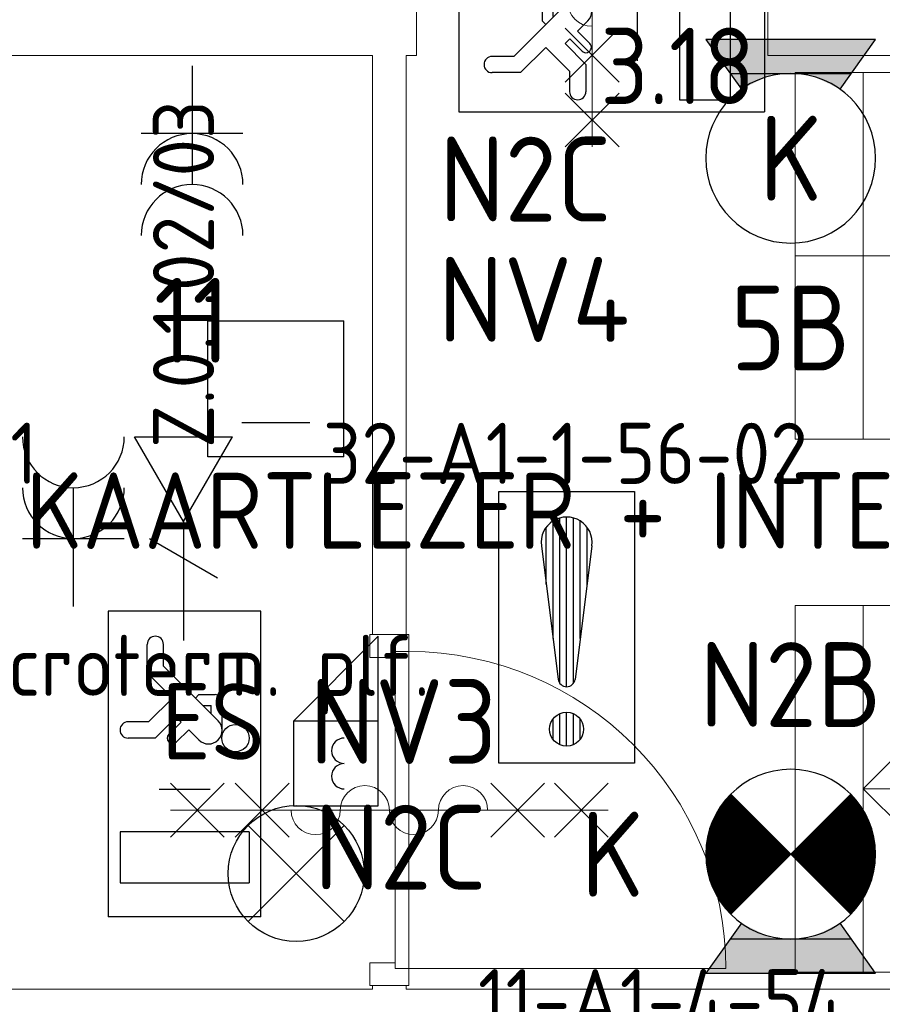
# Model space of a CAD drawing. Header units: millimetres. Extents: x -39149 to 267781, y -2340 to 58540.
# Tile 167 of 244: x 37822 to 40362, y 12380 to 15280. Entities that reach past the tile are written whole.
import ezdxf
from ezdxf.enums import TextEntityAlignment as Align

# ---------------------------------------------------------------- set-up
doc = ezdxf.new("R2010")
doc.units = ezdxf.units.MM
doc.header["$LTSCALE"] = 100
doc.header["$MEASUREMENT"] = 0
doc.linetypes.add('B0703', pattern=[93.740001, 62.5, -31.240001])
for name, color, linetype in [('00  Bestaand', 7, 'Continuous'), ('00  Bestaand Deuren', 7, 'Continuous'), ('00  Bestaande kolommen', 7, 'Continuous'), ('00  Bestaande kolommen Deuren', 7, 'Continuous'), ('AL$1A---_ALGEMEEN', 8, 'Continuous'), ('AL$1A---_ALGEMEEN--bestaand', 9, 'Continuous'), ('EL6221--_KRACHT_400', 3, 'Continuous'), ('EL6222--_KRACHT_230', 3, 'Continuous'), ('EL6311--_LICHT_BINNEN', 3, 'Continuous'), ('EL6321--_NOODLICHT_DECEN', 3, 'Continuous'), ('EL6441--_DATACOM', 3, 'Continuous'), ('EL6511--', 3, 'Continuous'), ('EL6511--_BRANDMELD', 3, 'Continuous'), ('EL6522--_TOEGANG_BRAAK', 3, 'Continuous'), ('I-BEV', 7, 'Continuous')]:
    doc.layers.add(name, color=color, linetype=linetype)
doc.styles.add('BURO-018', font='isocp.shx', dxfattribs={"height": 180})
doc.styles.add('BURO-025', font='isocp.shx', dxfattribs={"height": 250})
doc.styles.add('ISO25', font='ISO', dxfattribs={"height": 225})
doc.styles.add('STABICAD-012', font='ISOCP.SHX', dxfattribs={"height": 1.2})
doc.styles.add('STABICAD-018', font='ISOCP.SHX', dxfattribs={"height": 1.8})

# ---------------------------------------------------------------- blocks, each defined once
blk = doc.blocks.new('D1a bi h 14_14')
at = {"layer": '00  Bestaand Deuren', "color": 8, "linetype": 'Continuous', "lineweight": 0}
for p, q in [((-467, 0), (-467, 934)), ((-79.2, 429), (79.2, 587.4)), ((-79.2, 587.4), (79.2, 429)), ((0, 587.4), (0, -701.4)), ((-79.2, 241.7), (79.2, 400.2)), ((-79.2, 400.2), (79.2, 241.7)), ((-517, 0), (-450, 0)), ((-517, 0), (-517, -114)), ((-467, 0), (467, 0)), ((-467, -40), (-467, 0)), ((450, 0), (517, 0)), ((467, 0), (467, -40)), ((517, -114), (517, 0)), ((-517, -7), (-517, -107)), ((517, -7), (517, -107)), ((517, -7), (517, -107)), ((467, -40), (-467, -40)), ((-450, -40), (-450, -114)), ((450, -40), (450, -114)), ((-517, -114), (-450, -114)), ((450, -114), (517, -114)), ((-79.2, -352.2), (79.2, -510.7)), ((-79.2, -510.7), (79.2, -352.2)), ((-79.2, -701.4), (79.2, -543)), ((-79.2, -543), (79.2, -701.4))]:
    blk.add_line(p, q, dxfattribs=at)
for centre, radius, start, end in [((-467, 0), 934, 0, 90), ((0, 160), 72.3, 270, 90), ((0, 15.3), 72.3, 90, 270), ((0, -129.3), 72.3, 270, 90), ((0, -274), 72.3, 90, 270)]:
    blk.add_arc(centre, radius, start, end, dxfattribs=at)
blk = doc.blocks.new('Wall_63_7', base_point=(35674.9, 15600))
at = {"layer": '00  Bestaand Deuren', "color": 1, "linetype": 'Continuous', "lineweight": 0, "zscale": 1000}
blk.add_blockref('D1a bi h 14_14', (39507.3, 15607), dxfattribs=at)
blk = doc.blocks.new('D1a bi h 14_15')
at = {"layer": '00  Bestaand Deuren', "color": 8, "linetype": 'Continuous', "lineweight": 0}
for p, q in [((-467, 0), (-467, 934)), ((-79.2, 429), (79.2, 587.4)), ((-79.2, 587.4), (79.2, 429)), ((0, 587.4), (0, -701.4)), ((-79.2, 241.7), (79.2, 400.2)), ((-79.2, 400.2), (79.2, 241.7)), ((-517, 0), (-450, 0)), ((-517, 0), (-517, -114)), ((-467, 0), (467, 0)), ((-467, -40), (-467, 0)), ((450, 0), (517, 0)), ((467, 0), (467, -40)), ((517, -114), (517, 0)), ((-517, -7), (-517, -107)), ((517, -7), (517, -107)), ((517, -7), (517, -107)), ((467, -40), (-467, -40)), ((-450, -40), (-450, -114)), ((450, -40), (450, -114)), ((-517, -114), (-450, -114)), ((450, -114), (517, -114)), ((-79.2, -352.2), (79.2, -510.7)), ((-79.2, -510.7), (79.2, -352.2)), ((-79.2, -701.4), (79.2, -543)), ((-79.2, -543), (79.2, -701.4))]:
    blk.add_line(p, q, dxfattribs=at)
for centre, radius, start, end in [((-467, 0), 934, 0, 90), ((0, 160), 72.3, 270, 90), ((0, 15.3), 72.3, 90, 270), ((0, -129.3), 72.3, 270, 90), ((0, -274), 72.3, 90, 270)]:
    blk.add_arc(centre, radius, start, end, dxfattribs=at)
blk = doc.blocks.new('Wall_64_7', base_point=(38860.1, 12174.8))
at = {"layer": '00  Bestaand', "color": 8, "linetype": 'Continuous', "lineweight": 0}
for p, q in [((38860.1, 15175), (38860.1, 13469)), ((38960.1, 13469), (38960.1, 15175)), ((38960.1, 13469), (38860.1, 13469)), ((38960.1, 13469), (38860.1, 13469)), ((38960.1, 12435), (38860.1, 12435)), ((38860.1, 12435), (38860.1, 12425)), ((38960.1, 12425), (38960.1, 12435))]:
    blk.add_line(p, q, dxfattribs=at)
at = {"layer": '00  Bestaand Deuren', "color": 1, "linetype": 'Continuous', "lineweight": 0, "xscale": -1, "zscale": 1000, "rotation": 270}
blk.add_blockref('D1a bi h 14_15', (38967.1, 12952), dxfattribs=at)
blk = doc.blocks.new('Empty Door_6')
at = {"layer": '00  Bestaande kolommen Deuren', "color": 8, "linetype": 'Continuous', "lineweight": 0}
for p, q in [((-517, -7), (-517, -257)), ((517, -7), (517, -257))]:
    blk.add_line(p, q, dxfattribs=at)
blk = doc.blocks.new('Wall_67_7', base_point=(36099.9, 15175))
at = {"layer": '00  Bestaande kolommen', "color": 8, "linetype": 'Continuous', "lineweight": 0}
for p, q in [((36099.9, 15175), (38860.1, 15175)), ((38960.1, 15175), (38990.3, 15175)), ((40024.3, 15175), (43325.1, 15175))]:
    blk.add_line(p, q, dxfattribs=at)
at = {"layer": '00  Bestaande kolommen Deuren', "color": 1, "linetype": 'Continuous', "lineweight": 0, "zscale": 1000, "rotation": 180}
blk.add_blockref('Empty Door_6', (39507.3, 15168), dxfattribs=at)
blk = doc.blocks.new('Wall_68_7', base_point=(35849.9, 12425))
at = {"layer": '00  Bestaande kolommen', "color": 8, "linetype": 'Continuous', "lineweight": 0}
for p, q in [((38860.1, 12425), (37513.1, 12425)), ((43325.1, 12425), (38960.1, 12425))]:
    blk.add_line(p, q, dxfattribs=at)
blk = doc.blocks.new('201123_zuidvleugel links 1_2')
at = {"layer": '00  Bestaand', "color": 8, "linetype": 'Continuous', "lineweight": 0}
for p, q in [((0, 0), (0, 3000)), ((2650, 3000), (2650, 0)), ((540, 0), (540, 2400)), ((2110, 2400), (2110, 200)), ((1080, 0), (1080, 1800)), ((1570, 1800), (1570, 0)), ((2110, 200), (1910, 400)), ((2110, 200), (2310, 400)), ((0, 200), (1080, 200)), ((2650, 200), (1570, 200)), ((0, 0), (1080, 0)), ((0, 0), (1080, 0)), ((2650, 0), (1570, 0)), ((2650, 0), (1570, 0))]:
    blk.add_line(p, q, dxfattribs=at)
at = {"layer": '00  Bestaand', "color": 8, "linetype": 'B0703', "lineweight": 0}
for p, q in [((0, 200), (1080, 200)), ((2650, 200), (1570, 200)), ((0, 0), (1080, 0))]:
    blk.add_line(p, q, dxfattribs=at)
blk = doc.blocks.new('E00018')
at = {"color": 0, "linetype": 'Continuous'}
for p, q in [((-1.768, -1.768), (1.768, 1.768)), ((1.768, -1.768), (-1.768, 1.768))]:
    blk.add_line(p, q, dxfattribs=at)
at = {"color": 0, "linetype": 'Continuous', "const_width": 2.5}
for points in [[(-0.884, 0.884, -0.198912), (0, 1.25, -0.198912), (0.884, 0.884, -1)], [(-0.884, -0.884, 0.198912), (0, -1.25, 0.198912), (0.884, -0.884, 1)]]:
    blk.add_lwpolyline(points, format="xyb", dxfattribs=at)
blk = doc.blocks.new('1115C2I')
at = {"layer": 'AL$1A---_ALGEMEEN', "color": 0, "linetype": 'Continuous'}
for p, q in [((4.5, 5.5), (-4.5, 5.5)), ((-4.5, 1), (-4.5, 5.5)), ((4.5, 1), (4.5, 5.5)), ((-2, 5.15), (-3.5, 5.15)), ((-3.5, 5.15), (-3.5, 1.35)), ((-2, 1.35), (-2, 5.15)), ((0.76, 4.11), (0.76, 4.91)), ((1.24, 4.309), (1.24, 4.91)), ((1.374, 3.496), (0.76, 4.11)), ((1.24, 4.309), (1.94, 3.609)), ((1.94, 3.609), (2.681, 4.35)), ((2.681, 4.35), (3.52, 4.35)), ((1.271, 2.261), (2.88, 3.87)), ((2.88, 3.87), (3.52, 3.87)), ((0.646, 3.489), (1.007, 3.128)), ((0.872, 3.715), (1.233, 3.354)), ((1.233, 3.354), (1.374, 3.496)), ((0.705, 2.827), (1.007, 3.128)), ((1.94, 2.93), (2.04, 2.83)), ((1.714, 2.704), (1.72, 2.697)), ((1.72, 2.697), (1.72, 2.464)), ((2.04, 2.83), (2.04, 2.344)), ((1.474, 2.464), (1.72, 2.464)), ((0.988, 2.144), (1.84, 2.144)), ((-2, 1.35), (-3.5, 1.35)), ((-4.5, 1), (4.5, 1))]:
    blk.add_line(p, q, dxfattribs=at)
blk.add_lwpolyline([(-0.75, 2.5), (-0.75, 4)], dxfattribs=at)
blk.add_circle((0.76, 1.75), 0.4, dxfattribs=at)
for centre, radius, start, end in [((1, 4.91), 0.24, 0, 180), ((3.52, 4.11), 0.24, 270, 90), ((0.759, 3.602), 0.16, 45, 225), ((0.988, 2.544), 0.4, 135, 315), ((1.84, 2.344), 0.2, 270, 0)]:
    blk.add_arc(centre, radius, start, end, dxfattribs=at)
at = {"layer": 'AL$1A---_ALGEMEEN', "color": 0, "linetype": 'Continuous', "style": 'BURO-018'}
for tag, p in [('CIRCUIT', (0, 12.167)), ('PANEL', (0, 12.167)), ('SUBCIRCUIT', (4.5, 12.167)), ('LIGHTFIXTURECODE', (0, 8))]:
    blk.add_attdef(tag, text='', height=1.8, dxfattribs=at).set_placement(p, align=Align.MIDDLE)
blk = doc.blocks.new('E00002')
at = {"layer": 'AL$1A---_ALGEMEEN', "color": 0, "linetype": 'Continuous'}
for p, q in [((-2.5, 0), (-1.453, 1.466)), ((1.453, 1.466), (2.5, 0)), ((-1.786, 1), (1.786, 1)), ((2.5, 0), (-2.5, 0))]:
    blk.add_line(p, q, dxfattribs=at)
for points in [[(-1.453, 1.466), (-0.5, 1), (-1.786, 1)], [(1.453, 1.466), (0.5, 1), (1.786, 1)], [(-1.786, 1), (1.786, 1), (-2.5, 0), (2.5, 0)]]:
    blk.add_solid(points, dxfattribs=at)
blk = doc.blocks.new('1115B3-WA2')
at = {"layer": 'AL$1A---_ALGEMEEN', "color": 0, "linetype": 'Continuous'}
blk.add_circle((0, 3.5), 2.5, dxfattribs=at)
at = {"layer": 'AL$1A---_ALGEMEEN', "color": 0, "linetype": 'Continuous', "zscale": 100}
blk.add_blockref('E00002', (0, 0), dxfattribs=at)
at = {"layer": 'AL$1A---_ALGEMEEN', "color": 0, "linetype": 'Continuous', "style": 'BURO-018'}
for tag, p in [('CIRCUIT', (0, 8.5)), ('PANEL', (0, 8.5)), ('SUBCIRCUIT', (4.5, 8.5)), ('LIGHTFIXTURECODE', (0, 3.5)), ('SWITCHCODE', (4.5, 2.5))]:
    blk.add_attdef(tag, text='', height=1.8, dxfattribs=at).set_placement(p, align=Align.MIDDLE)
blk = doc.blocks.new('65110002')
at = {"layer": 'AL$1A---_ALGEMEEN--bestaand', "color": 0, "linetype": 'Continuous'}
for p, q in [((1.586, 1.414), (4.414, -1.414)), ((4.414, 1.414), (1.586, -1.414))]:
    blk.add_line(p, q, dxfattribs=at)
blk.add_circle((3, 0), 2, dxfattribs=at)
at = {"layer": 'AL$1A---_ALGEMEEN--bestaand', "color": 0, "linetype": 'Continuous', "style": 'ISO25'}
blk.add_attdef('E_NUMMER', text='', height=2.25, rotation=270, dxfattribs=at).set_placement((7.5, 0), align=Align.MIDDLE)
blk = doc.blocks.new('E00152')
at = {"color": 0, "linetype": 'Continuous'}
for p, q in [((-1.443, 7), (1.443, 7)), ((0, 4.5), (-1.443, 7)), ((0, 4.5), (1.443, 7)), ((0, 4.5), (0, 1)), ((-1, 4), (1, 2.845))]:
    blk.add_line(p, q, dxfattribs=at)
at = {"color": 7, "style": 'BURO-018'}
for tag, p in [('COMMENT1', (0, 12)), ('DATACOM1', (0, 9))]:
    blk.add_attdef(tag, text='', height=1.8, dxfattribs=at).set_placement(p, align=Align.MIDDLE)
at = {"color": 0, "style": 'BURO-018'}
blk.add_attdef('TEXT1', text='', height=1.8, dxfattribs=at).set_placement((2.5, 6), align=Align.MIDDLE)
at = {"color": 0, "linetype": 'Continuous', "style": 'BURO-018', "flags": 1}
blk.add_attdef('ARTICLECODE', text='', height=1.8, dxfattribs=at).set_placement((0, 0), align=Align.MIDDLE)
blk = doc.blocks.new('111604')
at = {"layer": 'AL$1A---_ALGEMEEN--bestaand', "color": 0, "linetype": 'Continuous'}
for p, q in [((-5, 6), (-5, 1)), ((0, 6), (-5, 6)), ((0, 1), (0, 6)), ((0, 6), (5, 1)), ((-5, 1), (5, 1))]:
    blk.add_line(p, q, dxfattribs=at)
for centre in [(-3.25, 3), (-1.75, 3)]:
    blk.add_arc(centre, 0.75, 0, 180, dxfattribs=at)
at = {"layer": 'AL$1A---_ALGEMEEN--bestaand', "color": 0, "linetype": 'Continuous', "style": 'BURO-018'}
blk.add_attdef('TEXT1', text='', height=1.8, dxfattribs=at).set_placement((0, 8.5), align=Align.MIDDLE)
at = {"layer": 'AL$1A---_ALGEMEEN--bestaand', "color": 0, "linetype": 'Continuous', "style": 'BURO-018', "flags": 1}
blk.add_attdef('ARTICLECODE', text='', height=1.8, dxfattribs=at).set_placement((0, 0), align=Align.MIDDLE)
at = {"layer": 'EL6222--_KRACHT_230', "color": 1, "style": 'STABICAD-012', "flags": 1}
for tag, p in [('SECURITY_PANEL', (128.155, 324.093)), ('TEXT2', (128.155, 323.093))]:
    blk.add_attdef(tag, text='', height=1.8, dxfattribs=at).set_placement(p, align=Align.MIDDLE_CENTER)
blk = doc.blocks.new('111304A')
at = {"layer": 'AL$1A---_ALGEMEEN', "color": 0, "linetype": 'Continuous'}
for p, q in [((0, 1), (0, 4.5)), ((-1.5, 3), (1.5, 3))]:
    blk.add_line(p, q, dxfattribs=at)
for centre in [(0, 6), (0, 4.5)]:
    blk.add_arc(centre, 1.5, 180, 0, dxfattribs=at)
at = {"layer": 'AL$1A---_ALGEMEEN', "color": 0, "linetype": 'Continuous', "style": 'BURO-018'}
for tag, p in [('CIRCUIT', (0, 8.5)), ('PANEL', (0, 8.5)), ('SUBCIRCUIT', (4.5, 8.5))]:
    blk.add_attdef(tag, text='', height=1.8, dxfattribs=at).set_placement(p, align=Align.MIDDLE)
at = {"layer": 'AL$1A---_ALGEMEEN', "color": 0, "linetype": 'Continuous', "style": 'BURO-018', "flags": 1}
for tag, p in [('POWERCODE', (13, 8.5)), ('ARTICLECODE', (0, 0))]:
    blk.add_attdef(tag, text='', height=1.8, dxfattribs=at).set_placement(p, align=Align.MIDDLE)
blk = doc.blocks.new('E00452A_FP')
at = {"color": 0, "linetype": 'Continuous'}
for p, q in [((-5, 4), (-5, 1)), ((5, 4), (-5, 4)), ((5, 1), (5, 4)), ((-5, 1), (5, 1))]:
    blk.add_line(p, q, dxfattribs=at)
at = {"color": 0, "linetype": 'Continuous', "style": 'STABICAD-018'}
for tag, p in [('FIREPROTECTION_HARDWARENUMBER', (3.741, 16.66)), ('FIREPROTECTION_ZONE', (2.913, 13.932)), ('FIREPROTECTION_PANEL', (3.593, 11.054)), ('CODING2', (-0.202, 8.407)), ('CODING1', (-0.132, 5.869)), ('TEXT1', (0, 2.5)), ('ARTICLECODE', (-0.06, -0.639))]:
    blk.add_attdef(tag, text='', height=1.8, dxfattribs=at).set_placement(p, align=Align.MIDDLE)
blk = doc.blocks.new('*X1918')
at = {"layer": 'AL$1A---_ALGEMEEN--bestaand', "color": 0, "linetype": 'Continuous'}
for p, q in [((159.8, 197.35), (159.8, 202.223)), ((160, 197.25), (160, 202.25)), ((160.2, 197.35), (160.2, 202.223)), ((159.4, 200.262), (159.4, 201.95)), ((159.6, 198.675), (159.6, 202.134)), ((160.4, 198.675), (160.4, 202.134)), ((160.6, 200.262), (160.6, 201.95)), ((159.8, 195.542), (159.8, 196.458)), ((160, 195.5), (160, 196.5)), ((160.2, 195.542), (160.2, 196.458)), ((159.6, 195.7), (159.6, 196.3)), ((160.4, 195.7), (160.4, 196.3))]:
    blk.add_line(p, q, dxfattribs=at)
blk = doc.blocks.new('1116A7')
at = {"layer": 'AL$1A---_ALGEMEEN--bestaand', "color": 0, "linetype": 'Continuous'}
for p, q in [((-2, -4), (-2, 4)), ((-2, 4), (2, 4)), ((2, 4), (2, -4)), ((-0.744, 2.406), (-0.248, -1.531)), ((0.744, 2.406), (0.248, -1.531)), ((2, -4), (-2, -4))]:
    blk.add_line(p, q, dxfattribs=at)
blk.add_circle((0, -3), 0.5, dxfattribs=at)
for centre, radius, start, end in [((0, 2.5), 0.75, 352.8192, 187.1808), ((0, -1.5), 0.25, 187.1808, 352.8192)]:
    blk.add_arc(centre, radius, start, end, dxfattribs=at)
blk.add_blockref('*X1918', (-160, -199), dxfattribs=at)
at = {"layer": 'AL$1A---_ALGEMEEN--bestaand', "color": 0, "linetype": 'Continuous', "style": 'BURO-018'}
blk.add_attdef('TEXT1', text='', height=1.8, dxfattribs=at).set_placement((0, 6.5), align=Align.MIDDLE)
at = {"layer": 'AL$1A---_ALGEMEEN--bestaand', "color": 0, "linetype": 'Continuous', "style": 'BURO-018', "flags": 1}
blk.add_attdef('ARTICLECODE', (0, 0), '', height=1.8, dxfattribs=at)
at = {"layer": 'EL6221--_KRACHT_400', "color": 1, "style": 'STABICAD-012'}
blk.add_attdef('FIREPROTECTION_PANEL', text='', height=1.8, dxfattribs=at).set_placement((716.247, 450.773), align=Align.MIDDLE)
at = {"layer": 'EL6222--_KRACHT_230', "color": 1, "style": 'STABICAD-018'}
for tag in ['FIREPROTECTION_HARDWARENUMBER', 'FIREPROTECTION_ZONE']:
    blk.add_attdef(tag, (0, 0), '', height=1.8, dxfattribs=at)
at = {"layer": 'EL6311--_LICHT_BINNEN', "color": 1, "style": 'STABICAD-018'}
blk.add_attdef('CODING2', (0, 0), '', height=1.8, dxfattribs=at)
at = {"layer": 'EL6441--_DATACOM', "color": 1, "style": 'STABICAD-018'}
blk.add_attdef('CODING1', (0, 0), '', height=1.8, dxfattribs=at)
blk = doc.blocks.new('12028')
at = {"layer": 'AL$1A---_ALGEMEEN--bestaand', "color": 0, "linetype": 'Continuous'}
for p, q in [((-2, 4), (2, 4)), ((-2, 0), (-2, 4)), ((2, 0), (2, 4)), ((1, 1), (-1, 1)), ((2, 0), (-2, 0))]:
    blk.add_line(p, q, dxfattribs=at)

msp = doc.modelspace()

# ---------------------------------------------------------------- block references
at = {"layer": '00  Bestaand', "color": 1, "lineweight": 0}
for name, p in [('Wall_63_7', (35674.9, 15600)), ('Wall_64_7', (38860.1, 12174.8))]:
    msp.add_blockref(name, p, dxfattribs=at)
at = {"layer": '00  Bestaand', "color": 1, "linetype": 'Continuous', "lineweight": 0, "zscale": 1000, "rotation": 270}
msp.add_blockref('201123_zuidvleugel links 1_2', (40105, 15125), dxfattribs=at)
at = {"layer": '00  Bestaande kolommen', "color": 1, "lineweight": 0}
for name, p in [('Wall_67_7', (36099.9, 15175)), ('Wall_68_7', (35849.9, 12425))]:
    msp.add_blockref(name, p, dxfattribs=at)
at = {"layer": 'EL6222--_KRACHT_230', "linetype": 'Continuous'}
ref = msp.add_blockref('111304A', (38329.2, 15244.5), dxfattribs=dict(at, xscale=100, yscale=100, zscale=100, rotation=180))
ref.add_attrib('CIRCUIT', '11', dxfattribs={"layer": '0', "linetype": 'ByBlock', "height": 250, "style": 'BURO-025'}).set_placement((38329.2, 14394.5), align=Align.MIDDLE)
at = {"layer": 'EL6222--_KRACHT_230', "linetype": 'Continuous', "xscale": 99.99999999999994, "yscale": 99.99999999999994, "zscale": 99.99999999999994}
msp.add_blockref('111304A', (37979.8, 13451.7), dxfattribs=at)
at = {"layer": 'EL6311--_LICHT_BINNEN', "linetype": 'Continuous'}
ref = msp.add_blockref('1115B3-WA2', (40091.9, 15222.2), dxfattribs=dict(at, xscale=-100, yscale=100, zscale=100, rotation=180))
ref.add_attrib('CIRCUIT', '5B', dxfattribs={"layer": '0', "linetype": 'ByBlock', "height": 250, "style": 'BURO-025'}).set_placement((40091.9, 14372.2), align=Align.MIDDLE)
ref.add_attrib('LIGHTFIXTURECODE', 'K', dxfattribs={"layer": '0', "linetype": 'ByBlock', "height": 250, "style": 'BURO-025'}).set_placement((40091.9, 14872.2), align=Align.MIDDLE)
at = {"layer": 'EL6321--_NOODLICHT_DECEN', "linetype": 'Continuous'}
ref = msp.add_blockref('1115C2I', (39564.8, 15559.2), dxfattribs=dict(at, xscale=100, yscale=100, zscale=100, rotation=180))
ref.add_attrib('CIRCUIT', 'N2C', dxfattribs={"layer": '0', "linetype": 'ByBlock', "height": 250, "style": 'BURO-025'}).set_placement((39310.5, 14810.8), align=Align.MIDDLE)
ref.add_attrib('LIGHTFIXTURECODE', 'NV4', dxfattribs={"layer": '0', "linetype": 'ByBlock', "height": 250, "style": 'BURO-025'}).set_placement((39335.5, 14456.3), align=Align.MIDDLE)
ref = msp.add_blockref('1115C2I', (38632.1, 13088.1), dxfattribs=dict(at, xscale=100, yscale=100, zscale=100, rotation=90))
ref.add_attrib('CIRCUIT', 'N2C', dxfattribs={"layer": '0', "linetype": 'ByBlock', "height": 250, "style": 'BURO-025'}).set_placement((38942.6, 12843), align=Align.MIDDLE)
ref.add_attrib('LIGHTFIXTURECODE', 'NV3', dxfattribs={"layer": '0', "linetype": 'ByBlock', "height": 250, "style": 'BURO-025'}).set_placement((38951.3, 13213.2), align=Align.MIDDLE)
ref = msp.add_blockref('1115B3-WA2', (40091.9, 12472.2), dxfattribs=dict(at, xscale=-100, yscale=100, zscale=100))
ref.add_attrib('CIRCUIT', 'N2B', dxfattribs={"layer": '0', "linetype": 'ByBlock', "height": 250, "style": 'BURO-025'}).set_placement((40091.9, 13322.2), align=Align.MIDDLE)
ref.add_attrib('LIGHTFIXTURECODE', 'K', dxfattribs={"layer": '0', "linetype": 'ByBlock', "height": 250, "style": 'BURO-025'}).set_placement((39566.9, 12822.2), align=Align.MIDDLE)
at = {"layer": 'EL6321--_NOODLICHT_DECEN', "xscale": -100, "yscale": 100, "zscale": 100, "rotation": 270}
msp.add_blockref('E00018', (40091.9, 12822.2), dxfattribs=at)
at = {"layer": 'EL6441--_DATACOM', "linetype": 'Continuous'}
ref = msp.add_blockref('E00152', (38303.8, 13351.7), dxfattribs=dict(at, xscale=100, yscale=100, zscale=100))
ref.add_attrib('ARTICLECODE', 'Microterm. plf.', dxfattribs={"layer": '0', "color": 0, "linetype": 'ByBlock', "height": 180, "style": 'BURO-018'}).set_placement((38303.8, 13351.7), align=Align.MIDDLE)
ref.add_attrib('DATACOM1', 'Z.0.1.02/03', dxfattribs={"layer": '0', "color": 1, "linetype": 'ByBlock', "height": 180, "rotation": 90, "style": 'BURO-018'}).set_placement((38303.8, 14530.6), align=Align.MIDDLE)
at = {"layer": 'EL6511--', "linetype": 'Continuous'}
ref = msp.add_blockref('E00452A_FP', (39720.8, 11731.2), dxfattribs=dict(at, xscale=100, yscale=100))
ref.add_attrib('CODING2', '11-A1-4-54', dxfattribs={"layer": '0', "color": 1, "linetype": 'ByBlock', "height": 180, "style": 'STABICAD-018'}).set_placement((39710.8, 12393.7), align=Align.MIDDLE)
ref.add_attrib('TEXT1', 'I/O', dxfattribs={"layer": '0', "color": 1, "linetype": 'ByBlock', "height": 180, "style": 'STABICAD-018'}).set_placement((39720.8, 12004.2), align=Align.MIDDLE)
at = {"layer": 'EL6511--_BRANDMELD', "linetype": 'Continuous'}
ref = msp.add_blockref('1116A7', (37203, 13490.3), dxfattribs=dict(at, xscale=100, yscale=100))
ref.add_attrib('CODING1', '11-A1-2-22-01', dxfattribs={"layer": '0', "color": 1, "linetype": 'ByBlock', "height": 180, "style": 'STABICAD-018'}).set_placement((37198.8, 14003), align=Align.MIDDLE)
ref = msp.add_blockref('1116A7', (39432.1, 13490.3), dxfattribs=dict(at, xscale=100, yscale=100))
ref.add_attrib('CODING1', '32-A1-1-56-02', dxfattribs={"layer": '0', "color": 1, "linetype": 'ByBlock', "height": 180, "style": 'STABICAD-018'}).set_placement((39427.9, 14003), align=Align.MIDDLE)
at = {"layer": 'EL6511--_BRANDMELD', "linetype": 'Continuous', "xscale": 100, "yscale": 100, "zscale": 100}
msp.add_blockref('65110002', (38335.7, 12765.3), dxfattribs=at)
at = {"layer": 'EL6522--_TOEGANG_BRAAK', "linetype": 'Continuous', "xscale": 100, "yscale": 100, "zscale": 100}
msp.add_blockref('12028', (38575.7, 13992.9), dxfattribs=at)
at = {"layer": 'EL6522--_TOEGANG_BRAAK', "linetype": 'Continuous'}
ref = msp.add_blockref('111604', (38927.5, 13214.3), dxfattribs=dict(at, xscale=50, yscale=50, zscale=50, rotation=90))
ref.add_attrib('TEXT1', 'ES', dxfattribs={"layer": '0', "linetype": 'ByBlock', "height": 225, "style": 'BURO-025'}).set_placement((38391.5, 13213.3), align=Align.MIDDLE)

# ---------------------------------------------------------------- texts
at = {"layer": 'EL6522--_TOEGANG_BRAAK', "style": 'ISO25'}
msp.add_text('KAARTLEZER + INTERCOM ', height=225, dxfattribs=at).set_placement((37839.5, 13721.7))
at = {"layer": 'I-BEV', "linetype": 'Continuous', "style": 'ISO25'}
msp.add_text('3.18', height=225, dxfattribs=at).set_placement((39531.5, 15031.4))

doc.saveas('drawing.dxf')
